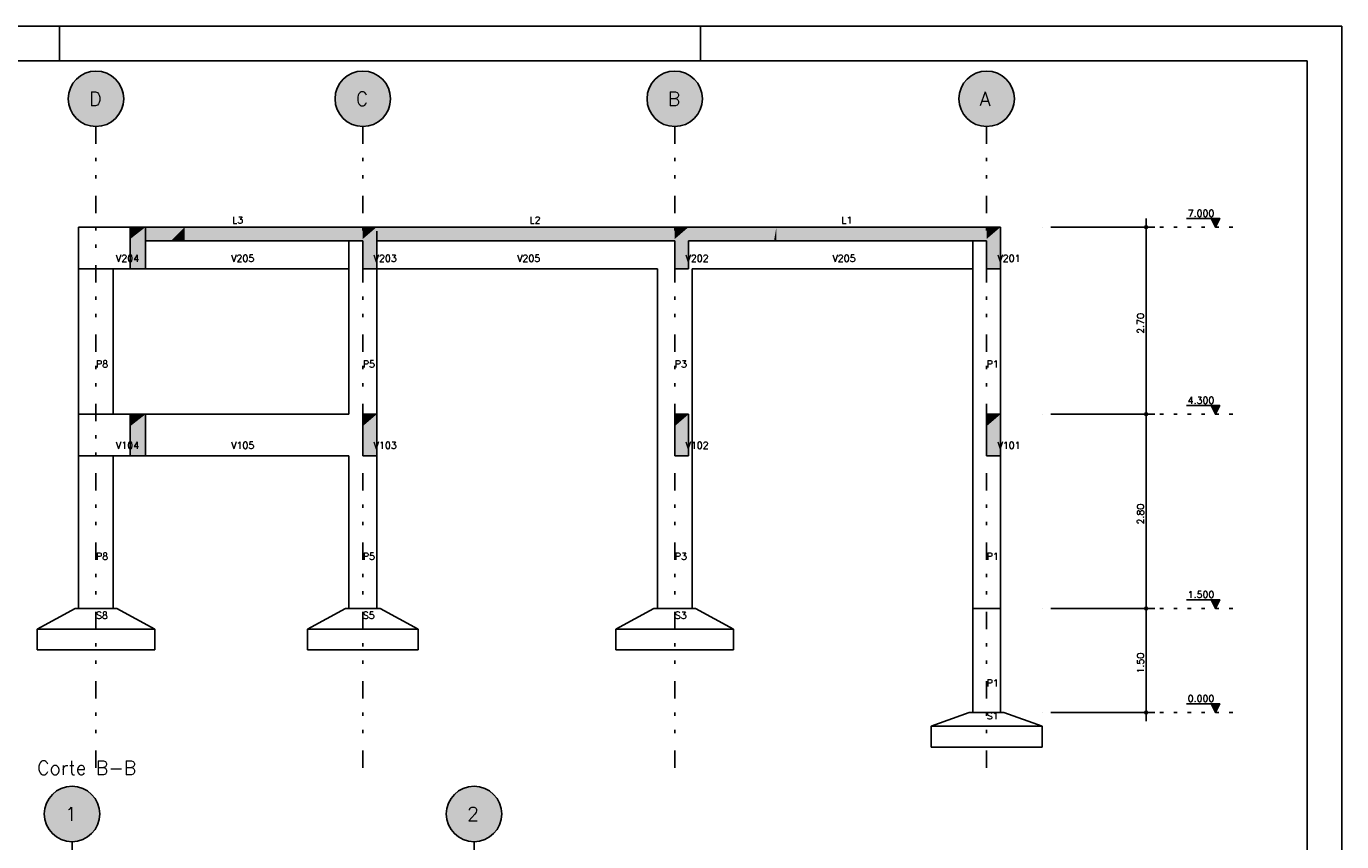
# Model space of a CAD drawing. Extents: x 0 to 84.1, y 0 to 59.4.
# Tile 6 of 6: x 46.1 to 84.1, y 35.9 to 59.4. Entities that reach past the tile are written whole.
import ezdxf

# ---------------------------------------------------------------- set-up
doc = ezdxf.new("R2010")
doc.units = 0
doc.header["$MEASUREMENT"] = 0
doc.linetypes.add('ESTILO_TQS_0002', pattern=[0.4, 0.1, -0.3])
doc.linetypes.add('ESTILO_TQS_0004', pattern=[2, 0.5, -0.4, 0.1, -0.4, 0.1, -0.5])
for name, color, linetype in [('1', 1, 'CONTINUOUS'), ('2', 2, 'CONTINUOUS'), ('6', 6, 'CONTINUOUS')]:
    doc.layers.add(name, color=color, linetype=linetype)
doc.styles.get("Standard").update_dxf_attribs({"font": 'ROMANS.SHX'})

msp = doc.modelspace()

# ---------------------------------------------------------------- linework, layer by layer
at = {"layer": '1', "linetype": 'ESTILO_TQS_0004'}
for p, q in [((48.154927, 56.50844), (48.154927, 37.80844)), ((55.854927, 56.50844), (55.854927, 37.80844)), ((64.854927, 56.50844), (64.854927, 37.80844)), ((73.854927, 56.50844), (73.854927, 37.80844)), ((47.463784, 35.87786), (47.463784, 17.17786)), ((59.063784, 35.87786), (59.063784, 17.17786))]:
    msp.add_line(p, q, dxfattribs=at)
at = {"layer": '1', "linetype": 'Continuous'}
for p, q in [((75.454927, 53.60844), (75.454927, 53.60844)), ((75.704927, 53.60844), (78.704927, 53.60844)), ((78.454927, 47.95844), (78.454927, 53.85844)), ((80.579927, 53.85844), (79.619927, 53.85844)), ((80.454927, 53.60844), (80.329927, 53.85844)), ((80.341075, 53.836144), (80.56878, 53.836144)), ((80.352223, 53.813848), (80.557632, 53.813848)), ((80.363371, 53.791553), (80.546484, 53.791553)), ((80.374518, 53.769257), (80.535336, 53.769257)), ((80.385666, 53.746962), (80.524188, 53.746961)), ((80.396814, 53.724666), (80.513041, 53.724666)), ((80.407962, 53.70237), (80.501893, 53.70237)), ((80.41911, 53.680073), (80.490745, 53.680074)), ((80.430258, 53.657778), (80.479597, 53.657778)), ((80.441406, 53.635483), (80.468449, 53.635483)), ((80.454927, 53.60844), (80.579927, 53.85844)), ((75.454927, 48.20844), (75.454927, 48.20844)), ((75.454927, 48.20844), (75.454927, 48.20844)), ((75.704927, 48.20844), (78.704927, 48.20844)), ((75.704927, 48.20844), (78.704927, 48.20844)), ((78.454927, 42.35844), (78.454927, 48.45844)), ((80.579927, 48.458441), (79.619927, 48.458441)), ((80.454927, 48.20844), (80.329927, 48.458441)), ((80.341075, 48.436144), (80.56878, 48.436144)), ((80.352223, 48.413849), (80.557632, 48.413849)), ((80.363371, 48.391553), (80.546484, 48.391553)), ((80.374518, 48.369257), (80.535336, 48.369257)), ((80.385666, 48.346962), (80.524188, 48.346961)), ((80.396814, 48.324666), (80.513041, 48.324666)), ((80.407962, 48.30237), (80.501893, 48.30237)), ((80.41911, 48.280074), (80.490745, 48.280074)), ((80.430258, 48.257778), (80.479597, 48.257778)), ((80.441406, 48.235483), (80.468449, 48.235483)), ((80.454927, 48.20844), (80.579927, 48.458441)), ((75.454927, 42.60844), (75.454927, 42.60844)), ((75.454927, 42.60844), (75.454927, 42.60844)), ((75.704927, 42.60844), (78.704927, 42.60844)), ((75.704927, 42.60844), (78.704927, 42.60844)), ((78.454927, 39.35844), (78.454927, 42.85844)), ((80.579927, 42.85844), (79.619927, 42.85844)), ((80.454927, 42.60844), (80.329927, 42.85844)), ((80.341075, 42.836144), (80.56878, 42.836144)), ((80.352223, 42.813848), (80.557632, 42.813848)), ((80.363371, 42.791553), (80.546484, 42.791553)), ((80.374518, 42.769257), (80.535336, 42.769257)), ((80.385666, 42.746962), (80.524188, 42.746961)), ((80.396814, 42.724666), (80.513041, 42.724666)), ((80.407962, 42.70237), (80.501893, 42.70237)), ((80.41911, 42.680073), (80.490745, 42.680074)), ((80.430258, 42.657778), (80.479597, 42.657778)), ((80.441406, 42.635483), (80.468449, 42.635483)), ((80.454927, 42.60844), (80.579927, 42.85844)), ((80.579927, 39.85844), (79.619927, 39.85844)), ((80.454927, 39.60844), (80.329927, 39.85844)), ((80.454927, 39.60844), (80.579927, 39.85844)), ((75.454927, 39.60844), (75.454927, 39.60844)), ((75.704927, 39.60844), (78.704927, 39.60844)), ((80.341075, 39.836144), (80.56878, 39.836144)), ((80.352223, 39.813848), (80.557632, 39.813848)), ((80.363371, 39.791553), (80.546484, 39.791553)), ((80.374518, 39.769257), (80.535336, 39.769257)), ((80.385666, 39.746962), (80.524188, 39.746961)), ((80.396814, 39.724666), (80.513041, 39.724666)), ((80.407962, 39.70237), (80.501893, 39.70237)), ((80.41911, 39.680073), (80.490745, 39.680074)), ((80.430258, 39.657778), (80.479597, 39.657778)), ((80.441406, 39.635483), (80.468449, 39.635483))]:
    msp.add_line(p, q, dxfattribs=at)
at = {"layer": '1', "linetype": 'ESTILO_TQS_0002'}
for p, q in [((78.454927, 53.60844), (81.054927, 53.60844)), ((78.454927, 48.20844), (81.054927, 48.20844)), ((78.454927, 42.60844), (81.054927, 42.60844)), ((78.454927, 39.60844), (81.054927, 39.60844))]:
    msp.add_line(p, q, dxfattribs=at)
at = {"layer": '1', "linetype": 'Continuous'}
for points in [[(80.329927, 53.85844), (80.454927, 53.60844), (80.579927, 53.85844), (80.329927, 53.85844)], [(80.329927, 48.458441), (80.454927, 48.20844), (80.579927, 48.458441), (80.329927, 48.458441)], [(80.329927, 42.85844), (80.454927, 42.60844), (80.579927, 42.85844), (80.329927, 42.85844)], [(80.329927, 39.85844), (80.454927, 39.60844), (80.579927, 39.85844), (80.329927, 39.85844)]]:
    msp.add_lwpolyline(points, dxfattribs=at)
for centre, radius in [((78.454927, 53.60844), 0.04), ((78.454927, 53.60844), 0.02), ((78.454927, 48.20844), 0.04), ((78.454927, 48.20844), 0.04), ((78.454927, 48.20844), 0.02), ((78.454927, 48.20844), 0.02), ((78.454927, 42.60844), 0.04), ((78.454927, 42.60844), 0.04), ((78.454927, 42.60844), 0.02), ((78.454927, 42.60844), 0.02), ((78.454927, 39.60844), 0.04), ((78.454927, 39.60844), 0.02)]:
    msp.add_circle(centre, radius, dxfattribs=at)
at = {"layer": '1', "color": 9, "linetype": 'Continuous'}
for points in [[(48.954927, 57.30844), (47.992162, 58.091707), (47.887024, 58.062249)], [(48.954927, 57.30844), (48.100333, 58.106575), (47.992162, 58.091707)], [(48.954927, 57.30844), (48.209521, 58.106575), (48.100333, 58.106575)], [(48.954927, 57.30844), (48.317692, 58.091707), (48.209521, 58.106575)], [(48.954927, 57.30844), (48.422831, 58.062249), (48.317692, 58.091707)], [(56.654927, 57.30844), (55.692162, 58.091707), (55.587024, 58.062249)], [(56.654927, 57.30844), (55.800333, 58.106575), (55.692162, 58.091707)], [(56.654927, 57.30844), (55.909521, 58.106575), (55.800333, 58.106575)], [(56.654927, 57.30844), (56.017692, 58.091707), (55.909521, 58.106575)], [(56.654927, 57.30844), (56.122831, 58.062249), (56.017692, 58.091707)], [(65.654927, 57.30844), (64.692162, 58.091707), (64.587024, 58.062249)], [(65.654927, 57.30844), (64.800333, 58.106575), (64.692162, 58.091707)], [(65.654927, 57.30844), (64.909521, 58.106575), (64.800333, 58.106575)], [(65.654927, 57.30844), (65.017692, 58.091707), (64.909521, 58.106575)], [(65.654927, 57.30844), (65.122831, 58.062249), (65.017692, 58.091707)], [(74.654927, 57.30844), (73.692162, 58.091707), (73.587024, 58.062249)], [(74.654927, 57.30844), (73.800333, 58.106575), (73.692162, 58.091707)], [(74.654927, 57.30844), (73.909521, 58.106575), (73.800333, 58.106575)], [(74.654927, 57.30844), (74.017692, 58.091707), (73.909521, 58.106575)], [(74.654927, 57.30844), (74.122831, 58.062249), (74.017692, 58.091707)], [(48.954927, 57.30844), (47.471392, 57.724107), (47.421158, 57.627161)], [(48.954927, 57.30844), (47.534358, 57.81331), (47.471392, 57.724107)], [(48.954927, 57.30844), (47.608885, 57.893109), (47.534358, 57.81331)], [(48.954927, 57.30844), (47.693583, 57.962016), (47.608885, 57.893109)], [(48.954927, 57.30844), (47.786875, 58.018748), (47.693583, 57.962016)], [(48.954927, 57.30844), (47.887024, 58.062249), (47.786875, 58.018748)], [(48.954927, 57.30844), (48.522979, 58.018748), (48.422831, 58.062249)], [(48.954927, 57.30844), (48.616271, 57.962016), (48.522979, 58.018748)], [(48.954927, 57.30844), (48.70097, 57.893109), (48.616271, 57.962016)], [(48.954927, 57.30844), (48.775496, 57.81331), (48.70097, 57.893109)], [(48.954927, 57.30844), (48.838463, 57.724107), (48.775496, 57.81331)], [(48.954927, 57.30844), (48.888696, 57.627161), (48.838463, 57.724107)], [(56.654927, 57.30844), (55.171392, 57.724107), (55.121158, 57.627161)], [(56.654927, 57.30844), (55.234358, 57.81331), (55.171392, 57.724107)], [(56.654927, 57.30844), (55.308885, 57.893109), (55.234358, 57.81331)], [(56.654927, 57.30844), (55.393583, 57.962016), (55.308885, 57.893109)], [(56.654927, 57.30844), (55.486875, 58.018748), (55.393583, 57.962016)], [(56.654927, 57.30844), (55.587024, 58.062249), (55.486875, 58.018748)], [(56.654927, 57.30844), (56.222979, 58.018748), (56.122831, 58.062249)], [(56.654927, 57.30844), (56.316271, 57.962016), (56.222979, 58.018748)], [(56.654927, 57.30844), (56.40097, 57.893109), (56.316271, 57.962016)], [(56.654927, 57.30844), (56.475496, 57.81331), (56.40097, 57.893109)], [(56.654927, 57.30844), (56.538463, 57.724107), (56.475496, 57.81331)], [(56.654927, 57.30844), (56.588696, 57.627161), (56.538463, 57.724107)], [(65.654927, 57.30844), (64.171392, 57.724107), (64.121158, 57.627161)], [(65.654927, 57.30844), (64.234358, 57.81331), (64.171392, 57.724107)], [(65.654927, 57.30844), (64.308885, 57.893109), (64.234358, 57.81331)], [(65.654927, 57.30844), (64.393583, 57.962016), (64.308885, 57.893109)], [(65.654927, 57.30844), (64.486875, 58.018748), (64.393583, 57.962016)], [(65.654927, 57.30844), (64.587024, 58.062249), (64.486875, 58.018748)], [(65.654927, 57.30844), (65.222979, 58.018748), (65.122831, 58.062249)], [(65.654927, 57.30844), (65.316271, 57.962016), (65.222979, 58.018748)], [(65.654927, 57.30844), (65.40097, 57.893109), (65.316271, 57.962016)], [(65.654927, 57.30844), (65.475496, 57.81331), (65.40097, 57.893109)], [(65.654927, 57.30844), (65.538463, 57.724107), (65.475496, 57.81331)], [(65.654927, 57.30844), (65.588696, 57.627161), (65.538463, 57.724107)], [(74.654927, 57.30844), (73.171392, 57.724107), (73.121158, 57.627161)], [(74.654927, 57.30844), (73.234358, 57.81331), (73.171392, 57.724107)], [(74.654927, 57.30844), (73.308885, 57.893109), (73.234358, 57.81331)], [(74.654927, 57.30844), (73.393583, 57.962016), (73.308885, 57.893109)], [(74.654927, 57.30844), (73.486875, 58.018748), (73.393583, 57.962016)], [(74.654927, 57.30844), (73.587024, 58.062249), (73.486875, 58.018748)], [(74.654927, 57.30844), (74.222979, 58.018748), (74.122831, 58.062249)], [(74.654927, 57.30844), (74.316271, 57.962016), (74.222979, 58.018748)], [(74.654927, 57.30844), (74.40097, 57.893109), (74.316271, 57.962016)], [(74.654927, 57.30844), (74.475496, 57.81331), (74.40097, 57.893109)], [(74.654927, 57.30844), (74.538463, 57.724107), (74.475496, 57.81331)], [(74.654927, 57.30844), (74.588696, 57.627161), (74.538463, 57.724107)], [(48.954927, 57.30844), (47.362378, 57.417373), (47.354927, 57.30844)], [(48.954927, 57.30844), (47.384593, 57.524278), (47.362378, 57.417373)], [(48.954927, 57.30844), (47.421158, 57.627161), (47.384593, 57.524278)], [(48.954927, 57.30844), (48.925261, 57.524278), (48.888696, 57.627161)], [(48.954927, 57.30844), (48.947476, 57.417373), (48.925261, 57.524278)], [(56.654927, 57.30844), (55.062378, 57.417373), (55.054927, 57.30844)], [(56.654927, 57.30844), (55.084593, 57.524278), (55.062378, 57.417373)], [(56.654927, 57.30844), (55.121158, 57.627161), (55.084593, 57.524278)], [(56.654927, 57.30844), (56.625261, 57.524278), (56.588696, 57.627161)], [(56.654927, 57.30844), (56.647476, 57.417373), (56.625261, 57.524278)], [(65.654927, 57.30844), (64.062378, 57.417373), (64.054927, 57.30844)], [(65.654927, 57.30844), (64.084593, 57.524278), (64.062378, 57.417373)], [(65.654927, 57.30844), (64.121158, 57.627161), (64.084593, 57.524278)], [(65.654927, 57.30844), (65.625261, 57.524278), (65.588696, 57.627161)], [(65.654927, 57.30844), (65.647476, 57.417373), (65.625261, 57.524278)], [(74.654927, 57.30844), (73.062378, 57.417373), (73.054927, 57.30844)], [(74.654927, 57.30844), (73.084593, 57.524278), (73.062378, 57.417373)], [(74.654927, 57.30844), (73.121158, 57.627161), (73.084593, 57.524278)], [(74.654927, 57.30844), (74.625261, 57.524278), (74.588696, 57.627161)], [(74.654927, 57.30844), (74.647476, 57.417373), (74.625261, 57.524278)], [(48.954927, 57.30844), (47.354927, 57.30844), (47.362378, 57.199507)], [(48.954927, 57.30844), (47.362378, 57.199507), (47.384593, 57.092603)], [(48.954927, 57.30844), (47.384593, 57.092603), (47.421158, 56.989719)], [(48.954927, 57.30844), (47.421158, 56.989719), (47.471392, 56.892773)], [(48.954927, 57.30844), (47.471392, 56.892773), (47.534358, 56.80357)], [(48.954927, 57.30844), (47.534358, 56.80357), (47.608885, 56.723771)], [(48.954927, 57.30844), (47.608885, 56.723771), (47.693583, 56.654864)], [(48.954927, 57.30844), (47.693583, 56.654864), (47.786875, 56.598132)], [(48.954927, 57.30844), (47.786875, 56.598132), (47.887024, 56.554631)], [(48.954927, 57.30844), (47.887024, 56.554631), (47.992162, 56.525173)], [(48.954927, 57.30844), (47.992162, 56.525173), (48.100333, 56.510305)], [(48.954927, 57.30844), (48.100333, 56.510305), (48.209521, 56.510305)], [(48.954927, 57.30844), (48.209521, 56.510305), (48.317692, 56.525173)], [(48.954927, 57.30844), (48.317692, 56.525173), (48.422831, 56.554631)], [(48.954927, 57.30844), (48.422831, 56.554631), (48.522979, 56.598132)], [(48.954927, 57.30844), (48.522979, 56.598132), (48.616271, 56.654864)], [(48.954927, 57.30844), (48.616271, 56.654864), (48.70097, 56.723771)], [(48.954927, 57.30844), (48.70097, 56.723771), (48.775496, 56.80357)], [(48.954927, 57.30844), (48.775496, 56.80357), (48.838463, 56.892773)], [(48.954927, 57.30844), (48.838463, 56.892773), (48.888696, 56.989719)], [(48.954927, 57.30844), (48.888696, 56.989719), (48.925261, 57.092603)], [(48.954927, 57.30844), (48.925261, 57.092603), (48.947476, 57.199507)], [(48.954927, 57.30844), (48.947476, 57.199507), (48.954927, 57.30844)], [(56.654927, 57.30844), (55.054927, 57.30844), (55.062378, 57.199507)], [(56.654927, 57.30844), (55.062378, 57.199507), (55.084593, 57.092603)], [(56.654927, 57.30844), (55.084593, 57.092603), (55.121158, 56.989719)], [(56.654927, 57.30844), (55.121158, 56.989719), (55.171392, 56.892773)], [(56.654927, 57.30844), (55.171392, 56.892773), (55.234358, 56.80357)], [(56.654927, 57.30844), (55.234358, 56.80357), (55.308885, 56.723771)], [(56.654927, 57.30844), (55.308885, 56.723771), (55.393583, 56.654864)], [(56.654927, 57.30844), (55.393583, 56.654864), (55.486875, 56.598132)], [(56.654927, 57.30844), (55.486875, 56.598132), (55.587024, 56.554631)], [(56.654927, 57.30844), (55.587024, 56.554631), (55.692162, 56.525173)], [(56.654927, 57.30844), (55.692162, 56.525173), (55.800333, 56.510305)], [(56.654927, 57.30844), (55.800333, 56.510305), (55.909521, 56.510305)], [(56.654927, 57.30844), (55.909521, 56.510305), (56.017692, 56.525173)], [(56.654927, 57.30844), (56.017692, 56.525173), (56.122831, 56.554631)], [(56.654927, 57.30844), (56.122831, 56.554631), (56.222979, 56.598132)], [(56.654927, 57.30844), (56.222979, 56.598132), (56.316271, 56.654864)], [(56.654927, 57.30844), (56.316271, 56.654864), (56.40097, 56.723771)], [(56.654927, 57.30844), (56.40097, 56.723771), (56.475496, 56.80357)], [(56.654927, 57.30844), (56.475496, 56.80357), (56.538463, 56.892773)], [(56.654927, 57.30844), (56.538463, 56.892773), (56.588696, 56.989719)], [(56.654927, 57.30844), (56.588696, 56.989719), (56.625261, 57.092603)], [(56.654927, 57.30844), (56.625261, 57.092603), (56.647476, 57.199507)], [(56.654927, 57.30844), (56.647476, 57.199507), (56.654927, 57.30844)], [(65.654927, 57.30844), (64.054927, 57.30844), (64.062378, 57.199507)], [(65.654927, 57.30844), (64.062378, 57.199507), (64.084593, 57.092603)], [(65.654927, 57.30844), (64.084593, 57.092603), (64.121158, 56.989719)], [(65.654927, 57.30844), (64.121158, 56.989719), (64.171392, 56.892773)], [(65.654927, 57.30844), (64.171392, 56.892773), (64.234358, 56.80357)], [(65.654927, 57.30844), (64.234358, 56.80357), (64.308885, 56.723771)], [(65.654927, 57.30844), (64.308885, 56.723771), (64.393583, 56.654864)], [(65.654927, 57.30844), (64.393583, 56.654864), (64.486875, 56.598132)], [(65.654927, 57.30844), (64.486875, 56.598132), (64.587024, 56.554631)], [(65.654927, 57.30844), (64.587024, 56.554631), (64.692162, 56.525173)], [(65.654927, 57.30844), (64.692162, 56.525173), (64.800333, 56.510305)], [(65.654927, 57.30844), (64.800333, 56.510305), (64.909521, 56.510305)], [(65.654927, 57.30844), (64.909521, 56.510305), (65.017692, 56.525173)], [(65.654927, 57.30844), (65.017692, 56.525173), (65.122831, 56.554631)], [(65.654927, 57.30844), (65.122831, 56.554631), (65.222979, 56.598132)], [(65.654927, 57.30844), (65.222979, 56.598132), (65.316271, 56.654864)], [(65.654927, 57.30844), (65.316271, 56.654864), (65.40097, 56.723771)], [(65.654927, 57.30844), (65.40097, 56.723771), (65.475496, 56.80357)], [(65.654927, 57.30844), (65.475496, 56.80357), (65.538463, 56.892773)], [(65.654927, 57.30844), (65.538463, 56.892773), (65.588696, 56.989719)], [(65.654927, 57.30844), (65.588696, 56.989719), (65.625261, 57.092603)], [(65.654927, 57.30844), (65.625261, 57.092603), (65.647476, 57.199507)], [(65.654927, 57.30844), (65.647476, 57.199507), (65.654927, 57.30844)], [(74.654927, 57.30844), (73.054927, 57.30844), (73.062378, 57.199507)], [(74.654927, 57.30844), (73.062378, 57.199507), (73.084593, 57.092603)], [(74.654927, 57.30844), (73.084593, 57.092603), (73.121158, 56.989719)], [(74.654927, 57.30844), (73.121158, 56.989719), (73.171392, 56.892773)], [(74.654927, 57.30844), (73.171392, 56.892773), (73.234358, 56.80357)], [(74.654927, 57.30844), (73.234358, 56.80357), (73.308885, 56.723771)], [(74.654927, 57.30844), (73.308885, 56.723771), (73.393583, 56.654864)], [(74.654927, 57.30844), (73.393583, 56.654864), (73.486875, 56.598132)], [(74.654927, 57.30844), (73.486875, 56.598132), (73.587024, 56.554631)], [(74.654927, 57.30844), (73.587024, 56.554631), (73.692162, 56.525173)], [(74.654927, 57.30844), (73.692162, 56.525173), (73.800333, 56.510305)], [(74.654927, 57.30844), (73.800333, 56.510305), (73.909521, 56.510305)], [(74.654927, 57.30844), (73.909521, 56.510305), (74.017692, 56.525173)], [(74.654927, 57.30844), (74.017692, 56.525173), (74.122831, 56.554631)], [(74.654927, 57.30844), (74.122831, 56.554631), (74.222979, 56.598132)], [(74.654927, 57.30844), (74.222979, 56.598132), (74.316271, 56.654864)], [(74.654927, 57.30844), (74.316271, 56.654864), (74.40097, 56.723771)], [(74.654927, 57.30844), (74.40097, 56.723771), (74.475496, 56.80357)], [(74.654927, 57.30844), (74.475496, 56.80357), (74.538463, 56.892773)], [(74.654927, 57.30844), (74.538463, 56.892773), (74.588696, 56.989719)], [(74.654927, 57.30844), (74.588696, 56.989719), (74.625261, 57.092603)], [(74.654927, 57.30844), (74.625261, 57.092603), (74.647476, 57.199507)], [(74.654927, 57.30844), (74.647476, 57.199507), (74.654927, 57.30844)], [(48.263784, 36.67786), (46.917742, 37.262529), (46.843215, 37.18273)], [(48.263784, 36.67786), (47.00244, 37.331436), (46.917742, 37.262529)], [(48.263784, 36.67786), (47.095732, 37.388168), (47.00244, 37.331436)], [(48.263784, 36.67786), (47.195881, 37.431669), (47.095732, 37.388168)], [(48.263784, 36.67786), (47.30102, 37.461127), (47.195881, 37.431669)], [(48.263784, 36.67786), (47.40919, 37.475995), (47.30102, 37.461127)], [(48.263784, 36.67786), (47.518378, 37.475995), (47.40919, 37.475995)], [(48.263784, 36.67786), (47.626549, 37.461127), (47.518378, 37.475995)], [(48.263784, 36.67786), (47.731688, 37.431669), (47.626549, 37.461127)], [(48.263784, 36.67786), (47.831836, 37.388168), (47.731688, 37.431669)], [(48.263784, 36.67786), (47.925129, 37.331436), (47.831836, 37.388168)], [(48.263784, 36.67786), (48.009827, 37.262529), (47.925129, 37.331436)], [(48.263784, 36.67786), (48.084353, 37.18273), (48.009827, 37.262529)], [(59.863784, 36.67786), (58.517742, 37.262529), (58.443215, 37.18273)], [(59.863784, 36.67786), (58.60244, 37.331436), (58.517742, 37.262529)], [(59.863784, 36.67786), (58.695732, 37.388168), (58.60244, 37.331436)], [(59.863784, 36.67786), (58.795881, 37.431669), (58.695732, 37.388168)], [(59.863784, 36.67786), (58.90102, 37.461127), (58.795881, 37.431669)], [(59.863784, 36.67786), (59.00919, 37.475995), (58.90102, 37.461127)], [(59.863784, 36.67786), (59.118378, 37.475995), (59.00919, 37.475995)], [(59.863784, 36.67786), (59.226549, 37.461127), (59.118378, 37.475995)], [(59.863784, 36.67786), (59.331688, 37.431669), (59.226549, 37.461127)], [(59.863784, 36.67786), (59.431836, 37.388168), (59.331688, 37.431669)], [(59.863784, 36.67786), (59.525129, 37.331436), (59.431836, 37.388168)], [(59.863784, 36.67786), (59.609827, 37.262529), (59.525129, 37.331436)], [(59.863784, 36.67786), (59.684353, 37.18273), (59.609827, 37.262529)], [(48.263784, 36.67786), (46.693451, 36.893698), (46.671236, 36.786793)], [(48.263784, 36.67786), (46.730015, 36.996581), (46.693451, 36.893698)], [(48.263784, 36.67786), (46.780249, 37.093527), (46.730015, 36.996581)], [(48.263784, 36.67786), (46.843215, 37.18273), (46.780249, 37.093527)], [(48.263784, 36.67786), (48.14732, 37.093527), (48.084353, 37.18273)], [(48.263784, 36.67786), (48.197553, 36.996581), (48.14732, 37.093527)], [(48.263784, 36.67786), (48.234118, 36.893698), (48.197553, 36.996581)], [(48.263784, 36.67786), (48.256333, 36.786793), (48.234118, 36.893698)], [(59.863784, 36.67786), (58.293451, 36.893698), (58.271236, 36.786793)], [(59.863784, 36.67786), (58.330015, 36.996581), (58.293451, 36.893698)], [(59.863784, 36.67786), (58.380249, 37.093527), (58.330015, 36.996581)], [(59.863784, 36.67786), (58.443215, 37.18273), (58.380249, 37.093527)], [(59.863784, 36.67786), (59.74732, 37.093527), (59.684353, 37.18273)], [(59.863784, 36.67786), (59.797553, 36.996581), (59.74732, 37.093527)], [(59.863784, 36.67786), (59.834118, 36.893698), (59.797553, 36.996581)], [(59.863784, 36.67786), (59.856333, 36.786793), (59.834118, 36.893698)], [(48.263784, 36.67786), (46.671236, 36.786793), (46.663784, 36.67786)], [(48.263784, 36.67786), (46.663784, 36.67786), (46.671236, 36.568927)], [(48.263784, 36.67786), (46.671236, 36.568927), (46.693451, 36.462023)], [(48.263784, 36.67786), (46.693451, 36.462023), (46.730015, 36.359139)], [(48.263784, 36.67786), (46.730015, 36.359139), (46.780249, 36.262193)], [(48.263784, 36.67786), (46.780249, 36.262193), (46.843215, 36.17299)], [(48.263784, 36.67786), (46.843215, 36.17299), (46.917742, 36.093191)], [(48.263784, 36.67786), (46.917742, 36.093191), (47.00244, 36.024284)], [(48.263784, 36.67786), (47.00244, 36.024284), (47.095732, 35.967552)], [(48.263784, 36.67786), (47.095732, 35.967552), (47.195881, 35.924051)], [(48.263784, 36.67786), (47.195881, 35.924051), (47.30102, 35.894593)], [(48.263784, 36.67786), (47.30102, 35.894593), (47.40919, 35.879725)], [(48.263784, 36.67786), (47.40919, 35.879725), (47.518378, 35.879725)], [(48.263784, 36.67786), (47.518378, 35.879725), (47.626549, 35.894593)], [(48.263784, 36.67786), (47.626549, 35.894593), (47.731688, 35.924051)], [(48.263784, 36.67786), (47.731688, 35.924051), (47.831836, 35.967552)], [(48.263784, 36.67786), (47.831836, 35.967552), (47.925129, 36.024284)], [(48.263784, 36.67786), (47.925129, 36.024284), (48.009827, 36.093191)], [(48.263784, 36.67786), (48.009827, 36.093191), (48.084353, 36.17299)], [(48.263784, 36.67786), (48.084353, 36.17299), (48.14732, 36.262193)], [(48.263784, 36.67786), (48.14732, 36.262193), (48.197553, 36.359139)], [(48.263784, 36.67786), (48.197553, 36.359139), (48.234118, 36.462023)], [(48.263784, 36.67786), (48.234118, 36.462023), (48.256333, 36.568927)], [(48.263784, 36.67786), (48.256333, 36.568927), (48.263784, 36.67786)], [(59.863784, 36.67786), (58.271236, 36.786793), (58.263784, 36.67786)], [(59.863784, 36.67786), (58.263784, 36.67786), (58.271236, 36.568927)], [(59.863784, 36.67786), (58.271236, 36.568927), (58.293451, 36.462023)], [(59.863784, 36.67786), (58.293451, 36.462023), (58.330015, 36.359139)], [(59.863784, 36.67786), (58.330015, 36.359139), (58.380249, 36.262193)], [(59.863784, 36.67786), (58.380249, 36.262193), (58.443215, 36.17299)], [(59.863784, 36.67786), (58.443215, 36.17299), (58.517742, 36.093191)], [(59.863784, 36.67786), (58.517742, 36.093191), (58.60244, 36.024284)], [(59.863784, 36.67786), (58.60244, 36.024284), (58.695732, 35.967552)], [(59.863784, 36.67786), (58.695732, 35.967552), (58.795881, 35.924051)], [(59.863784, 36.67786), (58.795881, 35.924051), (58.90102, 35.894593)], [(59.863784, 36.67786), (58.90102, 35.894593), (59.00919, 35.879725)], [(59.863784, 36.67786), (59.00919, 35.879725), (59.118378, 35.879725)], [(59.863784, 36.67786), (59.118378, 35.879725), (59.226549, 35.894593)], [(59.863784, 36.67786), (59.226549, 35.894593), (59.331688, 35.924051)], [(59.863784, 36.67786), (59.331688, 35.924051), (59.431836, 35.967552)], [(59.863784, 36.67786), (59.431836, 35.967552), (59.525129, 36.024284)], [(59.863784, 36.67786), (59.525129, 36.024284), (59.609827, 36.093191)], [(59.863784, 36.67786), (59.609827, 36.093191), (59.684353, 36.17299)], [(59.863784, 36.67786), (59.684353, 36.17299), (59.74732, 36.262193)], [(59.863784, 36.67786), (59.74732, 36.262193), (59.797553, 36.359139)], [(59.863784, 36.67786), (59.797553, 36.359139), (59.834118, 36.462023)], [(59.863784, 36.67786), (59.834118, 36.462023), (59.856333, 36.568927)], [(59.863784, 36.67786), (59.856333, 36.568927), (59.863784, 36.67786)]]:
    msp.add_solid(points, dxfattribs=at)
at = {"layer": '2', "linetype": 'Continuous'}
for p, q in [((84.100006, 59.400002), (0, 59.400002)), ((47.100006, 58.400002), (47.100006, 59.400002)), ((65.600006, 58.400002), (65.600006, 59.400002)), ((84.100006, 0), (84.100006, 59.400002))]:
    msp.add_line(p, q, dxfattribs=at)
msp.add_lwpolyline([(83.100006, 1), (2.5, 1), (2.5, 58.400002), (83.100006, 58.400002), (83.100006, 1)], dxfattribs=at)
for centre in [(48.154927, 57.30844), (55.854927, 57.30844), (64.854927, 57.30844), (73.854927, 57.30844), (47.463784, 36.67786), (59.063784, 36.67786)]:
    msp.add_circle(centre, 0.8, dxfattribs=at)
at = {"layer": '6', "linetype": 'Continuous'}
for p, q in [((47.654927, 53.60844), (47.654927, 52.40844)), ((48.654927, 53.60844), (47.654927, 53.60844)), ((47.654927, 53.60844), (47.654927, 52.40844)), ((49.144583, 53.60844), (48.654927, 53.60844)), ((49.144583, 53.264673), (49.144583, 53.60844)), ((49.459256, 53.60844), (49.144583, 53.60844)), ((49.144583, 53.60844), (49.144583, 53.264673)), ((49.585593, 53.60844), (49.459256, 53.60844)), ((49.585593, 53.493851), (49.585593, 53.60844)), ((50.717528, 53.60844), (49.585593, 53.60844)), ((55.854927, 53.60844), (50.717528, 53.60844)), ((56.140338, 53.60844), (55.854927, 53.60844)), ((56.254927, 53.60844), (56.140338, 53.60844)), ((58.718589, 53.60844), (56.254927, 53.60844)), ((64.854927, 53.60844), (58.718589, 53.60844)), ((65.140338, 53.60844), (64.854927, 53.60844)), ((65.254927, 53.60844), (65.140338, 53.60844)), ((67.789942, 53.60844), (65.254927, 53.60844)), ((73.854927, 53.60844), (67.789942, 53.60844)), ((74.140338, 53.60844), (73.854927, 53.60844)), ((74.254927, 53.60844), (74.140338, 53.60844)), ((74.254927, 52.752207), (74.254927, 53.60844)), ((49.144583, 52.40844), (49.144583, 53.264673)), ((49.144583, 53.264673), (49.144583, 52.40844)), ((49.585593, 53.20844), (49.585593, 53.493851)), ((49.585593, 53.20844), (49.585593, 53.493851)), ((49.585593, 52.752207), (49.585593, 53.20844)), ((49.585593, 53.20844), (50.318673, 53.20844)), ((50.318673, 53.20844), (50.717528, 53.20844)), ((50.717528, 53.20844), (55.569516, 53.20844)), ((55.454927, 53.20844), (55.454927, 52.40844)), ((55.569516, 53.20844), (55.854927, 53.20844)), ((55.854927, 53.20844), (55.854927, 52.40844)), ((56.254927, 53.20844), (56.254927, 53.493851)), ((56.254927, 52.752207), (56.254927, 53.20844)), ((56.254927, 53.20844), (58.718589, 53.20844)), ((58.718589, 53.20844), (64.498163, 53.20844)), ((64.498163, 53.20844), (64.854927, 53.20844)), ((64.854927, 53.20844), (64.854927, 52.40844)), ((65.254927, 52.752207), (65.254927, 53.20844)), ((65.254927, 53.20844), (67.718589, 53.20844)), ((67.718589, 53.20844), (67.789942, 53.20844)), ((67.789942, 53.20844), (73.569516, 53.20844)), ((73.454927, 53.20844), (73.454927, 52.40844)), ((73.569516, 53.20844), (73.854927, 53.20844)), ((73.854927, 53.20844), (73.854927, 52.40844)), ((47.654927, 52.40844), (47.877149, 52.40844)), ((47.654927, 52.40844), (47.654927, 48.20844)), ((47.877149, 52.40844), (48.654927, 52.40844)), ((48.654927, 52.40844), (49.144583, 52.40844)), ((48.654927, 48.20844), (48.654927, 52.40844)), ((49.144583, 52.40844), (49.459256, 52.40844)), ((49.144583, 52.40844), (49.459256, 52.40844)), ((49.459256, 52.40844), (49.585593, 52.40844)), ((49.459256, 52.40844), (49.585593, 52.40844)), ((49.585593, 52.40844), (49.585593, 52.752207)), ((49.585593, 52.40844), (55.454927, 52.40844)), ((55.454927, 52.40844), (55.454927, 48.20844)), ((55.854927, 52.40844), (56.140338, 52.40844)), ((56.140338, 52.40844), (56.254927, 52.40844)), ((56.254927, 52.40844), (56.254927, 52.752207)), ((56.254927, 52.40844), (64.354927, 52.40844)), ((56.254927, 48.20844), (56.254927, 52.40844)), ((64.354927, 52.40844), (64.354927, 48.20844)), ((64.854927, 52.40844), (65.140338, 52.40844)), ((65.140338, 52.40844), (65.254927, 52.40844)), ((65.254927, 52.40844), (65.254927, 52.752207)), ((65.354927, 52.40844), (73.454927, 52.40844)), ((65.354927, 48.20844), (65.354927, 52.40844)), ((73.454927, 52.40844), (73.454927, 48.20844)), ((73.854927, 52.40844), (74.140338, 52.40844)), ((74.140338, 52.40844), (74.254927, 52.40844)), ((74.254927, 52.40844), (74.254927, 52.752207)), ((74.254927, 48.20844), (74.254927, 52.40844)), ((47.654927, 48.20844), (47.654927, 47.00844)), ((48.654927, 48.20844), (47.654927, 48.20844)), ((47.654927, 48.20844), (47.654927, 47.00844)), ((49.144583, 48.20844), (48.654927, 48.20844)), ((49.144583, 47.864674), (49.144583, 48.20844)), ((49.459256, 48.20844), (49.144583, 48.20844)), ((49.144583, 48.20844), (49.144583, 47.864674)), ((49.585593, 48.20844), (49.459256, 48.20844)), ((55.454927, 48.20844), (49.585593, 48.20844)), ((49.585593, 47.352207), (49.585593, 48.20844)), ((56.140338, 48.20844), (55.854927, 48.20844)), ((55.854927, 48.20844), (55.854927, 47.864674)), ((56.254927, 48.20844), (56.140338, 48.20844)), ((56.254927, 47.352207), (56.254927, 48.20844)), ((64.354927, 48.20844), (64.354927, 42.60844)), ((65.140338, 48.20844), (64.854927, 48.20844)), ((64.854927, 48.20844), (64.854927, 47.864674)), ((65.254927, 48.20844), (65.140338, 48.20844)), ((65.254927, 47.352207), (65.254927, 48.20844)), ((65.354927, 42.60844), (65.354927, 48.20844)), ((73.454927, 48.20844), (73.454927, 42.60844)), ((74.140338, 48.20844), (73.854927, 48.20844)), ((73.854927, 48.20844), (73.854927, 47.864674)), ((74.254927, 48.20844), (74.140338, 48.20844)), ((74.254927, 47.352207), (74.254927, 48.20844)), ((49.144583, 47.00844), (49.144583, 47.864674)), ((49.144583, 47.864674), (49.144583, 47.00844)), ((55.854927, 47.864674), (55.854927, 47.00844)), ((64.854927, 47.864674), (64.854927, 47.00844)), ((73.854927, 47.864674), (73.854927, 47.00844)), ((49.585593, 47.00844), (49.585593, 47.352207)), ((56.254927, 47.00844), (56.254927, 47.352207)), ((65.254927, 47.00844), (65.254927, 47.352207)), ((74.254927, 47.00844), (74.254927, 47.352207)), ((47.654927, 47.00844), (47.869213, 47.00844)), ((47.654927, 47.00844), (47.654927, 42.60844)), ((47.869213, 47.00844), (48.654927, 47.00844)), ((48.654927, 47.00844), (49.144583, 47.00844)), ((48.654927, 42.60844), (48.654927, 47.00844)), ((49.144583, 47.00844), (49.459256, 47.00844)), ((49.459256, 47.00844), (49.585593, 47.00844)), ((49.585593, 47.00844), (55.454927, 47.00844)), ((55.454927, 47.00844), (55.454927, 42.60844)), ((55.854927, 47.00844), (56.140338, 47.00844)), ((56.140338, 47.00844), (56.254927, 47.00844)), ((56.254927, 42.60844), (56.254927, 47.00844)), ((64.854927, 47.00844), (65.140338, 47.00844)), ((65.140338, 47.00844), (65.254927, 47.00844)), ((73.854927, 47.00844), (74.140338, 47.00844)), ((74.140338, 47.00844), (74.254927, 47.00844)), ((74.254927, 42.60844), (74.254927, 47.00844)), ((47.554927, 42.60844), (46.454927, 42.00844)), ((48.754927, 42.60844), (47.554927, 42.60844)), ((47.654927, 42.60844), (48.654927, 42.60844)), ((49.854927, 42.00844), (48.754927, 42.60844)), ((55.354927, 42.60844), (54.254927, 42.00844)), ((56.354927, 42.60844), (55.354927, 42.60844)), ((55.454927, 42.60844), (56.254927, 42.60844)), ((57.454927, 42.00844), (56.354927, 42.60844)), ((64.254927, 42.60844), (63.154927, 42.00844)), ((65.454927, 42.60844), (64.254927, 42.60844)), ((64.354927, 42.60844), (65.354927, 42.60844)), ((66.554927, 42.00844), (65.454927, 42.60844)), ((73.454927, 42.60844), (73.454927, 39.60844)), ((74.254927, 42.60844), (73.454927, 42.60844)), ((73.454927, 42.60844), (74.254927, 42.60844)), ((74.254927, 39.60844), (74.254927, 42.60844)), ((46.454927, 42.00844), (46.454927, 41.40844)), ((49.854927, 42.00844), (46.454927, 42.00844)), ((46.454927, 42.00844), (49.854927, 42.00844)), ((49.854927, 41.40844), (49.854927, 42.00844)), ((54.254927, 42.00844), (54.254927, 41.40844)), ((57.454927, 42.00844), (54.254927, 42.00844)), ((54.254927, 42.00844), (57.454927, 42.00844)), ((57.454927, 41.40844), (57.454927, 42.00844)), ((63.154927, 42.00844), (63.154927, 41.40844)), ((66.554927, 42.00844), (63.154927, 42.00844)), ((63.154927, 42.00844), (66.554927, 42.00844)), ((66.554927, 41.40844), (66.554927, 42.00844)), ((46.454927, 41.40844), (49.854927, 41.40844)), ((54.254927, 41.40844), (57.454927, 41.40844)), ((63.154927, 41.40844), (66.554927, 41.40844)), ((73.354927, 39.60844), (72.254927, 39.20844)), ((74.354927, 39.60844), (73.354927, 39.60844)), ((75.454927, 39.20844), (74.354927, 39.60844)), ((72.254927, 39.20844), (72.254927, 38.60844)), ((75.454927, 39.20844), (72.254927, 39.20844)), ((72.254927, 39.20844), (75.454927, 39.20844)), ((75.454927, 38.60844), (75.454927, 39.20844)), ((72.254927, 38.60844), (75.454927, 38.60844))]:
    msp.add_line(p, q, dxfattribs=at)
at = {"layer": '6', "color": 9, "linetype": 'Continuous'}
for points in [[(49.144583, 53.264673), (49.585593, 52.752207), (49.585593, 53.60844)], [(49.144583, 53.264673), (49.585593, 53.60844), (49.459256, 53.60844)], [(49.144583, 53.264673), (49.459256, 53.60844), (49.144583, 53.60844)], [(49.144583, 53.264673), (49.144583, 53.60844), (49.144583, 53.264673)], [(50.717528, 53.60844), (50.318673, 53.60844), (49.585593, 53.60844)], [(50.717528, 53.60844), (49.585593, 53.60844), (49.585593, 53.493851)], [(50.717528, 53.60844), (49.585593, 53.493851), (49.585593, 53.20844)], [(50.717528, 53.60844), (49.585593, 53.20844), (50.318673, 53.20844)], [(50.717528, 53.60844), (50.318673, 53.20844), (50.717528, 53.20844)], [(50.717528, 53.60844), (50.717528, 53.20844), (55.569516, 53.20844)], [(50.717528, 53.60844), (55.569516, 53.20844), (55.854927, 53.20844)], [(50.717528, 53.60844), (55.854927, 53.20844), (55.854927, 53.323029)], [(50.717528, 53.60844), (55.854927, 53.323029), (55.854927, 53.60844)], [(50.717528, 53.60844), (55.854927, 53.60844), (55.569516, 53.60844)], [(50.717528, 53.60844), (55.569516, 53.60844), (50.717528, 53.60844)], [(55.854927, 53.264673), (56.254927, 52.752207), (56.254927, 53.60844)], [(55.854927, 53.264673), (56.254927, 53.60844), (56.140338, 53.60844)], [(55.854927, 53.264673), (56.140338, 53.60844), (55.854927, 53.60844)], [(55.854927, 53.264673), (55.854927, 53.60844), (55.854927, 53.264673)], [(58.718589, 53.60844), (56.254927, 53.60844), (56.254927, 53.493851)], [(58.718589, 53.60844), (56.254927, 53.493851), (56.254927, 53.20844)], [(58.718589, 53.60844), (56.254927, 53.20844), (58.718589, 53.20844)], [(58.718589, 53.60844), (58.718589, 53.20844), (64.498163, 53.20844)], [(58.718589, 53.60844), (64.498163, 53.20844), (64.854927, 53.20844)], [(58.718589, 53.60844), (64.854927, 53.20844), (64.854927, 53.323029)], [(58.718589, 53.60844), (64.854927, 53.323029), (64.854927, 53.60844)], [(58.718589, 53.60844), (64.854927, 53.60844), (64.498163, 53.60844)], [(58.718589, 53.60844), (64.498163, 53.60844), (58.718589, 53.60844)], [(64.854927, 53.264673), (65.254927, 52.752207), (65.254927, 53.60844)], [(64.854927, 53.264673), (65.254927, 53.60844), (65.140338, 53.60844)], [(64.854927, 53.264673), (65.140338, 53.60844), (64.854927, 53.60844)], [(64.854927, 53.264673), (64.854927, 53.60844), (64.854927, 53.264673)], [(67.789942, 53.60844), (67.718589, 53.60844), (65.254927, 53.60844)], [(67.789942, 53.60844), (65.254927, 53.60844), (65.254927, 53.493851)], [(67.789942, 53.60844), (65.254927, 53.493851), (65.254927, 53.20844)], [(67.789942, 53.60844), (65.254927, 53.20844), (67.718589, 53.20844)], [(67.789942, 53.60844), (67.718589, 53.20844), (67.789942, 53.20844)], [(67.789942, 53.60844), (67.789942, 53.20844), (73.569516, 53.20844)], [(67.789942, 53.60844), (73.569516, 53.20844), (73.854927, 53.20844)], [(67.789942, 53.60844), (73.854927, 53.20844), (73.854927, 53.323029)], [(67.789942, 53.60844), (73.854927, 53.323029), (73.854927, 53.60844)], [(67.789942, 53.60844), (73.854927, 53.60844), (73.569516, 53.60844)], [(67.789942, 53.60844), (73.569516, 53.60844), (67.789942, 53.60844)], [(73.854927, 53.264673), (74.254927, 52.752207), (74.254927, 53.60844)], [(73.854927, 53.264673), (74.254927, 53.60844), (74.140338, 53.60844)], [(73.854927, 53.264673), (74.140338, 53.60844), (73.854927, 53.60844)], [(73.854927, 53.264673), (73.854927, 53.60844), (73.854927, 53.264673)], [(49.144583, 53.264673), (49.144583, 52.40844), (49.459256, 52.40844)], [(49.144583, 53.264673), (49.459256, 52.40844), (49.585593, 52.40844)], [(49.144583, 53.264673), (49.585593, 52.40844), (49.585593, 52.752207)], [(55.854927, 53.264673), (55.854927, 52.40844), (56.140338, 52.40844)], [(55.854927, 53.264673), (56.140338, 52.40844), (56.254927, 52.40844)], [(55.854927, 53.264673), (56.254927, 52.40844), (56.254927, 52.752207)], [(64.854927, 53.264673), (64.854927, 52.40844), (65.140338, 52.40844)], [(64.854927, 53.264673), (65.140338, 52.40844), (65.254927, 52.40844)], [(64.854927, 53.264673), (65.254927, 52.40844), (65.254927, 52.752207)], [(73.854927, 53.264673), (73.854927, 52.40844), (74.140338, 52.40844)], [(73.854927, 53.264673), (74.140338, 52.40844), (74.254927, 52.40844)], [(73.854927, 53.264673), (74.254927, 52.40844), (74.254927, 52.752207)], [(49.144583, 47.864674), (49.585593, 47.352207), (49.585593, 48.20844)], [(49.144583, 47.864674), (49.585593, 48.20844), (49.459256, 48.20844)], [(49.144583, 47.864674), (49.459256, 48.20844), (49.144583, 48.20844)], [(49.144583, 47.864674), (49.144583, 48.20844), (49.144583, 47.864674)], [(55.854927, 47.864674), (56.254927, 47.352207), (56.254927, 48.20844)], [(55.854927, 47.864674), (56.254927, 48.20844), (56.140338, 48.20844)], [(55.854927, 47.864674), (56.140338, 48.20844), (55.854927, 48.20844)], [(55.854927, 47.864674), (55.854927, 48.20844), (55.854927, 47.864674)], [(64.854927, 47.864674), (65.254927, 47.352207), (65.254927, 48.20844)], [(64.854927, 47.864674), (65.254927, 48.20844), (65.140338, 48.20844)], [(64.854927, 47.864674), (65.140338, 48.20844), (64.854927, 48.20844)], [(64.854927, 47.864674), (64.854927, 48.20844), (64.854927, 47.864674)], [(73.854927, 47.864674), (74.254927, 47.352207), (74.254927, 48.20844)], [(73.854927, 47.864674), (74.254927, 48.20844), (74.140338, 48.20844)], [(73.854927, 47.864674), (74.140338, 48.20844), (73.854927, 48.20844)], [(73.854927, 47.864674), (73.854927, 48.20844), (73.854927, 47.864674)], [(49.144583, 47.864674), (49.144583, 47.00844), (49.459256, 47.00844)], [(49.144583, 47.864674), (49.459256, 47.00844), (49.585593, 47.00844)], [(49.144583, 47.864674), (49.585593, 47.00844), (49.585593, 47.352207)], [(55.854927, 47.864674), (55.854927, 47.00844), (56.140338, 47.00844)], [(55.854927, 47.864674), (56.140338, 47.00844), (56.254927, 47.00844)], [(55.854927, 47.864674), (56.254927, 47.00844), (56.254927, 47.352207)], [(64.854927, 47.864674), (64.854927, 47.00844), (65.140338, 47.00844)], [(64.854927, 47.864674), (65.140338, 47.00844), (65.254927, 47.00844)], [(64.854927, 47.864674), (65.254927, 47.00844), (65.254927, 47.352207)], [(73.854927, 47.864674), (73.854927, 47.00844), (74.140338, 47.00844)], [(73.854927, 47.864674), (74.140338, 47.00844), (74.254927, 47.00844)], [(73.854927, 47.864674), (74.254927, 47.00844), (74.254927, 47.352207)]]:
    msp.add_solid(points, dxfattribs=at)

# ---------------------------------------------------------------- texts
at = {"layer": '1', "linetype": 'Continuous'}
for s, height, p in [('L3', 0.2, (52.086543, 53.70844)), ('L2', 0.2, (60.666038, 53.70844)), ('L1', 0.2, (69.666038, 53.70844)), ('7.000', 0.2, (79.654927, 53.90844)), ('V204', 0.2, (48.731371, 52.60844)), ('V205', 0.2, (52.054927, 52.60844)), ('V203', 0.2, (56.166038, 52.60844)), ('V205', 0.2, (60.304927, 52.60844)), ('V202', 0.2, (65.166038, 52.60844)), ('V205', 0.2, (69.404927, 52.60844)), ('V201', 0.2, (74.166038, 52.60844)), ('P8', 0.2, (48.154927, 49.55844)), ('P5', 0.2, (55.854927, 49.55844)), ('P3', 0.2, (64.854927, 49.55844)), ('P1', 0.2, (73.854927, 49.55844)), ('4.300', 0.2, (79.654927, 48.508441)), ('V104', 0.2, (48.731371, 47.20844)), ('V105', 0.2, (52.054927, 47.20844)), ('V103', 0.2, (56.166038, 47.20844)), ('V102', 0.2, (65.166038, 47.20844)), ('V101', 0.2, (74.166038, 47.20844)), ('P8', 0.2, (48.154927, 44.00844)), ('P5', 0.2, (55.854927, 44.00844)), ('P3', 0.2, (64.854927, 44.00844)), ('P1', 0.2, (73.854927, 44.00844)), ('1.500', 0.2, (79.654927, 42.90844)), ('S8', 0.2, (48.154927, 42.30844)), ('S5', 0.2, (55.854927, 42.30844)), ('S3', 0.2, (64.854927, 42.30844)), ('P1', 0.2, (73.854927, 40.35844)), ('0.000', 0.2, (79.654927, 39.90844)), ('S1', 0.2, (73.854927, 39.40844)), ('Corte B-B', 0.4, (46.454927, 37.80844))]:
    msp.add_text(s, height=height, dxfattribs=at).set_placement(p)
for s, p in [('2.70', (78.394927, 50.52844)), ('2.80', (78.394927, 45.02844)), ('1.50', (78.394927, 40.72844))]:
    msp.add_text(s, height=0.2, rotation=90, dxfattribs=at).set_placement(p)
at = {"layer": '6', "linetype": 'Continuous'}
for s, p in [('D', (47.954927, 57.10844)), ('C', (55.654927, 57.10844)), ('B', (64.654927, 57.10844)), ('A', (73.654927, 57.10844)), ('1', (47.263784, 36.47786)), ('2', (58.863784, 36.47786))]:
    msp.add_text(s, height=0.4, dxfattribs=at).set_placement(p)

doc.saveas('drawing.dxf')
